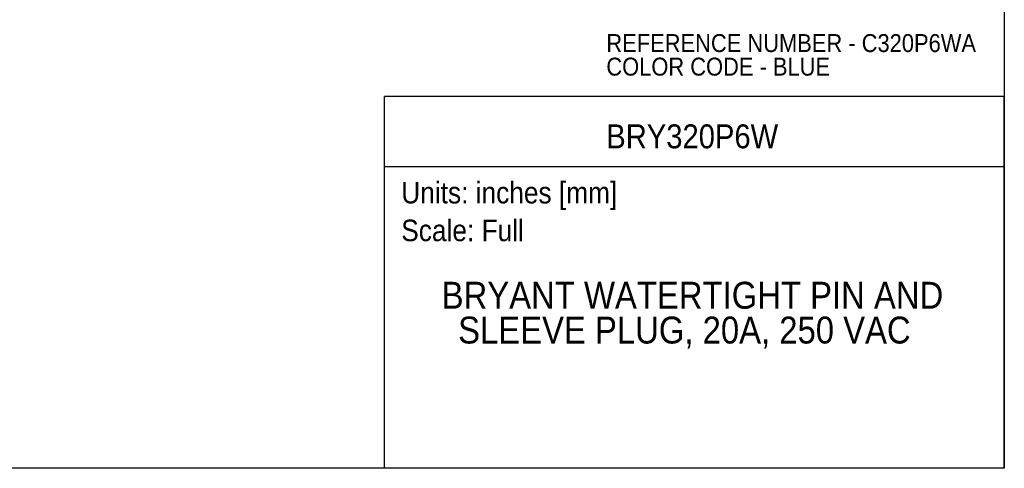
# Model space of a CAD drawing. Header units: inches. Extents: x 0 to 22, y 0 to 17.
# Tile 2 of 10: x 8.3 to 22, y 0 to 6.2. Entities that reach past the tile are written whole.
import ezdxf
from ezdxf.enums import TextEntityAlignment as Align

# ---------------------------------------------------------------- set-up
doc = ezdxf.new("R2010")
doc.units = ezdxf.units.IN
doc.header["$LTSCALE"] = 2
doc.header["$MEASUREMENT"] = 0
doc.linetypes.add('SLD-Solid', pattern=[0])
doc.layers.add('SLD-DEFPOINTS', color=7, linetype='Continuous')
doc.layers.add('TEXT', color=140, linetype='SLD-Solid', lineweight=25)
doc.styles.add('SLDTEXTSTYLE0', font='GOTHIC.TTF', dxfattribs={"width": 0.913})

# ---------------------------------------------------------------- blocks, each defined once
blk = doc.blocks.new('SW_NOTE_0')
at = {"layer": 'TEXT', "color": 0, "insert": (0, 0.383), "char_height": 0.3, "attachment_point": 1, "style": 'SLDTEXTSTYLE0'}
blk.add_mtext('Scale: Full', dxfattribs=at)
blk = doc.blocks.new('SW_NOTE_0_1')
at = {"layer": 'TEXT', "color": 0, "insert": (0, 0.383), "char_height": 0.3, "attachment_point": 1, "style": 'SLDTEXTSTYLE0'}
blk.add_mtext('Units: inches [mm]', dxfattribs=at)
blk = doc.blocks.new('Block1')
at = {"layer": 'TEXT'}
for p, q in [((22, 5.178), (13.358, 5.178)), ((13.358, 0), (13.358, 5.178)), ((22, 0), (22, 5.178)), ((13.358, 4.204), (22, 4.204)), ((22, 0), (13.358, 0))]:
    blk.add_line(p, q, dxfattribs=at)
for name, p in [('SW_NOTE_0_1', (13.59, 3.607)), ('SW_NOTE_0', (13.59, 3.081))]:
    blk.add_blockref(name, p, dxfattribs=at)
at = {"layer": 'TEXT', "color": 140, "style": 'SLDTEXTSTYLE0', "width": 0.913}
for tag, height, p in [('AUTOATTR0', 0.333, (16.449, 4.358)), ('AUTOATTR1_0', 0.375, (14.154, 2.111)), ('AUTOATTR1_1', 0.375, (14.383, 1.626))]:
    blk.add_attdef(tag, text='', height=height, dxfattribs=at).set_placement(p, align=Align.BOTTOM_LEFT)
blk = doc.blocks.new('Block2')
at = {"color": 7, "linetype": 'SLD-Solid', "lineweight": 18}
for q in [(22, 17), (0, 0)]:
    blk.add_line((22, 0), q, dxfattribs=at)
blk = doc.blocks.new('SW_NOTE_0_2')
at = {"layer": 'TEXT', "color": 0, "char_height": 0.25, "attachment_point": 1, "style": 'SLDTEXTSTYLE0'}
for s, insert in [('REFERENCE NUMBER - C320P6WA', (0, 0.319)), ('COLOR CODE - BLUE', (0, -0.009))]:
    blk.add_mtext(s, dxfattribs=dict(at, insert=insert))

msp = doc.modelspace()

# ---------------------------------------------------------------- linework, layer by layer
at = {"color": 7, "linetype": 'SLD-Solid'}
for p, q in [((22, 17), (22, 0)), ((22, 0), (0, 0))]:
    msp.add_line(p, q, dxfattribs=at)

# ---------------------------------------------------------------- block references
at = {"layer": 'SLD-DEFPOINTS'}
msp.add_blockref('Block2', (0, 0), dxfattribs=at)
ref = msp.add_blockref('Block1', (0, 0), dxfattribs=at)
ref.add_attrib('AUTOATTR0', 'BRY320P6W', dxfattribs={"layer": 'TEXT', "height": 0.3333, "style": 'SLDTEXTSTYLE0', "width": 0.913}).set_placement((16.449, 4.358), align=Align.BOTTOM_LEFT)
ref.add_attrib('AUTOATTR1_0', 'BRYANT WATERTIGHT PIN AND ', dxfattribs={"layer": 'TEXT', "height": 0.375, "style": 'SLDTEXTSTYLE0', "width": 0.913}).set_placement((14.154, 2.111), align=Align.BOTTOM_LEFT)
ref.add_attrib('AUTOATTR1_1', 'SLEEVE PLUG, 20A, 250 VAC', dxfattribs={"layer": 'TEXT', "height": 0.375, "style": 'SLDTEXTSTYLE0', "width": 0.913}).set_placement((14.383, 1.626), align=Align.BOTTOM_LEFT)
at = {"layer": 'TEXT'}
msp.add_blockref('SW_NOTE_0_2', (16.45, 5.73), dxfattribs=at)

doc.saveas('drawing.dxf')
